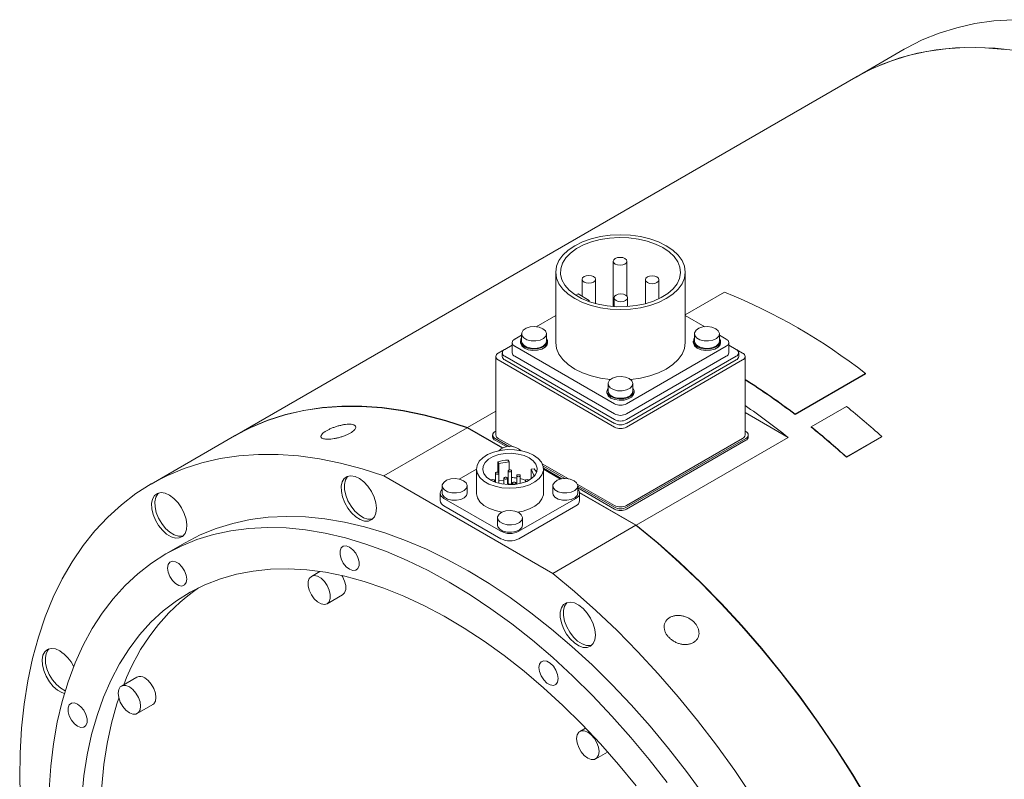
# Model space of a CAD drawing. Header units: millimetres. Extents: x 120 to 1580, y 63 to 1132.
# Tile 4 of 5: x 1074 to 1291, y 965 to 1132. Entities that reach past the tile are written whole.
import ezdxf

# ---------------------------------------------------------------- set-up
doc = ezdxf.new("R2010")
doc.units = ezdxf.units.MM
doc.header["$LTSCALE"] = 4

msp = doc.modelspace()

# ---------------------------------------------------------------- linework, layer by layer
at = {"color": 7, "linetype": 'Continuous', "lineweight": 15}
for p, q in [((1269.18, 1125.85), (1258.57, 1119.73)), ((1258.5, 1119.69), (1121.46, 1040.58)), ((1205.01, 1079.08), (1205.01, 1069.08)), ((1208.01, 1071.4), (1208.01, 1079.08)), ((1192.29, 1076.67), (1192.29, 1061.12)), ((1220.89, 1061.12), (1220.89, 1076.67)), ((1198.1, 1075.09), (1198.1, 1071.37)), ((1201.1, 1069.71), (1201.1, 1075.09)), ((1212.08, 1074.99), (1212.08, 1069.71)), ((1215.08, 1070.8), (1215.08, 1074.99)), ((1197.22, 1071.88), (1196.71, 1071.58)), ((1199.7, 1070.45), (1197.22, 1071.88)), ((1220.89, 1067.27), (1229.56, 1072.27)), ((1199.37, 1070.26), (1199.7, 1070.45)), ((1199.7, 1070.45), (1199.7, 1070.14)), ((1205.17, 1071.01), (1205.17, 1069.07)), ((1208.17, 1069.08), (1208.17, 1071.01)), ((1192.29, 1067.11), (1187.99, 1064.63)), ((1225.19, 1064.63), (1220.89, 1067.11)), ((1184.77, 1062.77), (1183.24, 1061.89)), ((1184.77, 1063.06), (1184.77, 1061.43)), ((1190.27, 1061.43), (1190.27, 1063.06)), ((1222.91, 1063.06), (1222.91, 1061.43)), ((1228.41, 1061.43), (1228.41, 1063.06)), ((1229.94, 1061.89), (1228.41, 1062.77)), ((1182.69, 1060.59), (1181.05, 1059.64)), ((1182.69, 1061.12), (1182.69, 1058.87)), ((1183.24, 1060.35), (1205.26, 1047.64)), ((1184.52, 1061.43), (1184.52, 1061.12)), ((1190.52, 1061.12), (1190.52, 1061.43)), ((1207.92, 1047.64), (1229.94, 1060.35)), ((1222.66, 1061.43), (1222.66, 1061.12)), ((1228.66, 1061.12), (1228.66, 1061.43)), ((1230.49, 1058.87), (1230.49, 1061.12)), ((1232.13, 1059.64), (1230.49, 1060.59)), ((1181.03, 1059.63), (1179.63, 1058.83)), ((1180.5, 1058.87), (1180.5, 1058.06)), ((1233.54, 1058.83), (1232.15, 1059.63)), ((1232.68, 1058.06), (1232.68, 1058.87)), ((1179.08, 1058.06), (1179.08, 1040.75)), ((1179.63, 1057.29), (1205.26, 1042.5)), ((1181.05, 1058.11), (1205.26, 1044.13)), ((1181.05, 1057.29), (1205.26, 1043.31)), ((1183.24, 1058.11), (1205.26, 1045.4)), ((1207.92, 1045.4), (1229.94, 1058.11)), ((1207.92, 1044.13), (1232.13, 1058.11)), ((1207.92, 1043.31), (1232.13, 1057.29)), ((1207.92, 1042.5), (1233.54, 1057.29)), ((1234.1, 1040.75), (1234.1, 1058.06)), ((1260.68, 1054.23), (1245.13, 1045.25)), ((1260.69, 1054.3), (1245.14, 1045.32)), ((1260.68, 1054.23), (1260.69, 1054.3)), ((1203.84, 1052.05), (1203.84, 1050.42)), ((1209.34, 1050.42), (1209.34, 1052.05)), ((1203.59, 1050.42), (1203.59, 1050.11)), ((1209.59, 1050.11), (1209.59, 1050.42)), ((1179.08, 1045.96), (1172.83, 1042.36)), ((1243.6, 1040.2), (1234.1, 1045.69)), ((1245.13, 1045.25), (1245.14, 1045.32)), ((1248.68, 1042.55), (1256.45, 1047.04)), ((1172.76, 1042.31), (1154.38, 1031.7)), ((1172.76, 1042.31), (1180.53, 1037.83)), ((1180.61, 1037.87), (1172.83, 1042.36)), ((1179.08, 1041.6), (1178.93, 1041.51)), ((1234.25, 1041.51), (1234.1, 1041.6)), ((1248.66, 1042.48), (1248.68, 1042.55)), ((1121.39, 1040.53), (1103.01, 1029.92)), ((1178.38, 1040.75), (1178.38, 1040.34)), ((1178.93, 1039.98), (1182.09, 1038.15)), ((1178.93, 1039.57), (1181.48, 1038.1)), ((1179.63, 1039.98), (1182.88, 1038.1)), ((1207.92, 1025.19), (1233.54, 1039.98)), ((1207.92, 1024.78), (1234.25, 1039.98)), ((1207.92, 1024.37), (1234.25, 1039.57)), ((1210.08, 1020.85), (1243.6, 1040.2)), ((1234.8, 1040.34), (1234.8, 1040.75)), ((1264.22, 1040.33), (1256.44, 1035.84)), ((1264.24, 1040.4), (1256.46, 1035.91)), ((1264.22, 1040.33), (1264.24, 1040.4)), ((1179.54, 1034.83), (1179.54, 1032.49)), ((1179.54, 1034.83), (1179.72, 1034.44)), ((1179.72, 1034.44), (1181.99, 1034.79)), ((1179.72, 1034.44), (1179.72, 1032.37)), ((1181.99, 1034.79), (1181.81, 1035.18)), ((1181.99, 1034.79), (1181.99, 1033.03)), ((1189.32, 1034.39), (1195.09, 1031.06)), ((1256.44, 1035.84), (1256.46, 1035.91)), ((1174.79, 1033.17), (1171.02, 1030.99)), ((1174.79, 1033.24), (1174.79, 1027.89)), ((1178.99, 1032.3), (1178.99, 1030.31)), ((1179.74, 1030.08), (1179.74, 1032.3)), ((1181.82, 1032.84), (1181.82, 1030.07)), ((1182.57, 1030.07), (1182.57, 1032.84)), ((1186.89, 1033.16), (1187.57, 1033.26)), ((1187.5, 1031.85), (1186.89, 1033.16)), ((1186.89, 1033.16), (1186.89, 1031.08)), ((1189.51, 1033.87), (1194.29, 1031.11)), ((1189.59, 1033.42), (1193.68, 1031.05)), ((1189.59, 1027.89), (1189.59, 1033.24)), ((1193.36, 1030.99), (1189.59, 1033.17)), ((1154.38, 1031.7), (1191.63, 1010.2)), ((1178.77, 1030.73), (1178.99, 1030.82)), ((1178.79, 1030.38), (1178.79, 1030.67)), ((1179.74, 1030.6), (1180.88, 1030.78)), ((1180.88, 1031.21), (1180.88, 1029.86)), ((1181.63, 1029.79), (1181.63, 1031.21)), ((1181.63, 1030.9), (1181.82, 1030.93)), ((1182.76, 1030.12), (1182.76, 1029.79)), ((1183.51, 1029.86), (1183.51, 1030.12)), ((1183.71, 1031.76), (1183.71, 1029.89)), ((1184.46, 1030.03), (1184.46, 1031.76)), ((1185.6, 1030.67), (1185.6, 1030.38)), ((1187.71, 1031.88), (1187.5, 1031.85)), ((1187.5, 1031.85), (1187.5, 1031.62)), ((1197.06, 1029.92), (1205.26, 1025.19)), ((1166.81, 1027.89), (1166.81, 1026.26)), ((1167.24, 1029.52), (1167.24, 1027.89)), ((1172.74, 1027.89), (1172.74, 1029.52)), ((1191.65, 1029.52), (1191.65, 1027.89)), ((1197.15, 1027.89), (1197.15, 1029.52)), ((1197.15, 1029.46), (1205.26, 1024.78)), ((1197.15, 1029.05), (1205.26, 1024.37)), ((1210.08, 1020.85), (1197.56, 1028.08)), ((1197.58, 1027.99), (1210.01, 1020.81)), ((1197.58, 1026.26), (1197.58, 1027.89)), ((1167.63, 1026.75), (1180.21, 1019.48)), ((1184.17, 1019.48), (1196.76, 1026.75)), ((1167.63, 1025.11), (1180.21, 1017.85)), ((1184.17, 1017.85), (1196.76, 1025.11)), ((1179.44, 1022.48), (1179.44, 1020.84)), ((1184.94, 1020.84), (1184.94, 1022.48)), ((1191.63, 1010.2), (1210.01, 1020.81)), ((1110.51, 1016.93), (1106.26, 1014.48)), ((1140.25, 1010.63), (1138.37, 1009.54)), ((1145.26, 1009.48), (1145.12, 1009.72)), ((1141.87, 1003.48), (1145.26, 1005.44)), ((1099.86, 987.3), (1096.47, 985.34)), ((1099.96, 979.28), (1103.36, 981.24)), ((1198.89, 976.05), (1197.63, 975.33)), ((1201.13, 969.27), (1203.76, 970.78))]:
    msp.add_line(p, q, dxfattribs=at)
at = {"color": 7, "linetype": 'Continuous', "lineweight": 15, "flags": 128}
for points in [[(1269.18, 1125.85), (1269.61, 1126.09), (1273.17, 1127.91), (1276.9, 1129.42), (1280.79, 1130.62), (1284.81, 1131.52), (1288.97, 1132.11), (1293.25, 1132.38)], [(1258.5, 1119.69), (1258.93, 1119.93), (1262.5, 1121.74), (1266.23, 1123.25), (1270.11, 1124.46), (1274.13, 1125.36), (1278.29, 1125.95), (1282.57, 1126.22), (1286.97, 1126.18), (1291.46, 1125.83)], [(1293.81, 1125.58), (1289.27, 1126.09), (1284.83, 1126.28), (1280.49, 1126.16), (1276.27, 1125.73), (1272.17, 1124.99), (1268.22, 1123.94), (1264.41, 1122.58), (1260.76, 1120.92), (1258.57, 1119.73)], [(1216.7, 1082.51), (1214.99, 1083.35), (1213.08, 1084.03), (1211.01, 1084.53), (1208.83, 1084.83), (1206.59, 1084.93), (1204.35, 1084.83), (1202.17, 1084.53), (1200.1, 1084.03), (1198.18, 1083.35), (1196.48, 1082.51), (1195.02, 1081.53), (1193.85, 1080.42), (1192.99, 1079.23), (1192.47, 1077.97), (1192.29, 1076.67), (1192.47, 1075.38), (1192.99, 1074.12), (1193.85, 1072.93), (1195.02, 1071.82), (1196.48, 1070.84), (1198.18, 1070), (1200.1, 1069.32), (1202.17, 1068.82), (1204.35, 1068.52), (1206.59, 1068.42), (1208.83, 1068.52), (1211.01, 1068.82), (1213.08, 1069.32), (1214.99, 1070), (1216.7, 1070.84), (1218.16, 1071.82), (1219.33, 1072.93), (1220.19, 1074.12), (1220.71, 1075.38), (1220.89, 1076.67), (1220.71, 1077.97), (1220.19, 1079.23), (1219.33, 1080.42), (1218.16, 1081.53), (1216.7, 1082.51)], [(1215.96, 1082.08), (1214.33, 1082.88), (1212.51, 1083.52), (1210.53, 1083.98), (1208.45, 1084.25), (1206.32, 1084.32), (1204.2, 1084.2), (1202.14, 1083.88), (1200.2, 1083.37), (1198.42, 1082.7), (1196.85, 1081.86), (1195.54, 1080.89), (1194.51, 1079.81), (1193.79, 1078.65), (1193.41, 1077.44), (1193.36, 1076.21), (1193.66, 1074.99), (1194.3, 1073.82), (1195.25, 1072.72), (1196.5, 1071.72), (1198, 1070.85), (1199.73, 1070.13), (1201.64, 1069.58), (1203.68, 1069.21), (1205.79, 1069.04), (1207.92, 1069.06), (1210.02, 1069.29), (1212.03, 1069.7), (1213.9, 1070.29), (1215.57, 1071.05), (1217.02, 1071.96), (1218.2, 1072.98), (1219.07, 1074.11), (1219.62, 1075.3), (1219.84, 1076.52), (1219.71, 1077.75), (1219.24, 1078.95), (1218.44, 1080.09), (1217.34, 1081.15), (1215.96, 1082.08)], [(1207.57, 1079.69), (1207.08, 1079.88), (1206.51, 1079.94), (1205.93, 1079.88), (1205.45, 1079.69), (1205.12, 1079.41), (1205.01, 1079.08), (1205.12, 1078.75), (1205.45, 1078.46), (1205.93, 1078.28), (1206.51, 1078.21), (1207.08, 1078.28), (1207.57, 1078.46), (1207.89, 1078.75), (1208.01, 1079.08), (1207.89, 1079.41), (1207.57, 1079.69)], [(1200.66, 1075.7), (1200.17, 1075.89), (1199.6, 1075.95), (1199.03, 1075.89), (1198.54, 1075.7), (1198.21, 1075.42), (1198.1, 1075.09), (1198.21, 1074.76), (1198.54, 1074.48), (1199.03, 1074.29), (1199.6, 1074.22), (1200.17, 1074.29), (1200.66, 1074.48), (1200.99, 1074.76), (1201.1, 1075.09), (1200.99, 1075.42), (1200.66, 1075.7)], [(1214.64, 1075.61), (1214.15, 1075.79), (1213.58, 1075.86), (1213.01, 1075.79), (1212.52, 1075.61), (1212.19, 1075.33), (1212.08, 1074.99), (1212.19, 1074.66), (1212.52, 1074.38), (1213.01, 1074.19), (1213.58, 1074.13), (1214.15, 1074.19), (1214.64, 1074.38), (1214.97, 1074.66), (1215.08, 1074.99), (1214.97, 1075.33), (1214.64, 1075.61)], [(1207.73, 1071.62), (1207.24, 1071.81), (1206.67, 1071.87), (1206.1, 1071.81), (1205.61, 1071.62), (1205.29, 1071.34), (1205.17, 1071.01), (1205.29, 1070.68), (1205.61, 1070.39), (1206.1, 1070.21), (1206.67, 1070.14), (1207.24, 1070.21), (1207.73, 1070.39), (1208.06, 1070.68), (1208.17, 1071.01), (1208.06, 1071.34), (1207.73, 1071.62)], [(1189.46, 1064.19), (1188.63, 1064.52), (1187.65, 1064.65), (1186.64, 1064.57), (1185.76, 1064.28), (1185.12, 1063.84), (1184.8, 1063.28), (1184.84, 1062.7), (1185.25, 1062.17), (1185.96, 1061.75), (1186.89, 1061.52), (1187.9, 1061.49), (1188.86, 1061.68), (1189.63, 1062.05), (1190.13, 1062.56), (1190.27, 1063.14), (1190.03, 1063.7), (1189.46, 1064.19)], [(1227.6, 1064.19), (1226.77, 1064.52), (1225.79, 1064.65), (1224.79, 1064.57), (1223.9, 1064.28), (1223.26, 1063.84), (1222.94, 1063.28), (1222.98, 1062.7), (1223.39, 1062.17), (1224.11, 1061.75), (1225.03, 1061.52), (1226.04, 1061.49), (1227, 1061.68), (1227.78, 1062.05), (1228.27, 1062.56), (1228.41, 1063.14), (1228.18, 1063.7), (1227.6, 1064.19)], [(1184.52, 1061.12), (1184.53, 1060.97), (1184.8, 1060.39), (1185.4, 1059.9), (1186.25, 1059.55), (1187.26, 1059.39), (1188.3, 1059.45), (1189.24, 1059.7), (1189.98, 1060.13), (1190.42, 1060.67), (1190.52, 1061.12)], [(1184.77, 1062.12), (1184.62, 1061.88), (1184.53, 1061.28), (1184.8, 1060.7), (1185.4, 1060.21), (1186.25, 1059.86), (1187.26, 1059.7), (1188.3, 1059.76), (1189.24, 1060.01), (1189.98, 1060.44), (1190.42, 1060.98), (1190.51, 1061.58), (1190.27, 1062.12)], [(1184.77, 1061.43), (1184.84, 1061.07), (1185.25, 1060.53), (1185.96, 1060.12), (1186.89, 1059.88), (1187.9, 1059.86), (1188.86, 1060.04), (1189.63, 1060.42), (1190.13, 1060.93), (1190.27, 1061.43)], [(1192.29, 1061.12), (1192.47, 1059.83), (1192.99, 1058.57), (1193.85, 1057.37), (1195.02, 1056.27), (1196.48, 1055.28), (1198.18, 1054.44), (1200.1, 1053.76), (1202.17, 1053.27), (1204.34, 1052.97)], [(1208.84, 1052.97), (1211.01, 1053.27), (1213.08, 1053.76), (1214.99, 1054.44), (1216.7, 1055.28), (1218.16, 1056.27), (1219.33, 1057.37), (1220.19, 1058.57), (1220.71, 1059.83), (1220.89, 1061.12)], [(1222.66, 1061.12), (1222.67, 1060.97), (1222.94, 1060.39), (1223.54, 1059.9), (1224.39, 1059.55), (1225.4, 1059.39), (1226.44, 1059.45), (1227.38, 1059.7), (1228.12, 1060.13), (1228.56, 1060.67), (1228.66, 1061.12)], [(1222.91, 1062.12), (1222.76, 1061.88), (1222.67, 1061.28), (1222.94, 1060.7), (1223.54, 1060.21), (1224.39, 1059.86), (1225.4, 1059.7), (1226.44, 1059.76), (1227.38, 1060.01), (1228.12, 1060.44), (1228.56, 1060.98), (1228.65, 1061.58), (1228.41, 1062.12)], [(1222.91, 1061.43), (1222.98, 1061.07), (1223.39, 1060.53), (1224.11, 1060.12), (1225.03, 1059.88), (1226.04, 1059.86), (1227, 1060.04), (1227.78, 1060.42), (1228.27, 1060.93), (1228.41, 1061.43)], [(1208.53, 1053.18), (1207.7, 1053.51), (1206.72, 1053.64), (1205.72, 1053.56), (1204.83, 1053.28), (1204.19, 1052.83), (1203.87, 1052.27), (1203.91, 1051.69), (1204.32, 1051.16), (1205.04, 1050.74), (1205.96, 1050.51), (1206.97, 1050.48), (1207.93, 1050.67), (1208.71, 1051.04), (1209.2, 1051.55), (1209.34, 1052.13), (1209.11, 1052.7), (1208.53, 1053.18)], [(1203.59, 1050.11), (1203.6, 1049.96), (1203.87, 1049.38), (1204.47, 1048.89), (1205.32, 1048.54), (1206.33, 1048.39), (1207.37, 1048.44), (1208.31, 1048.69), (1209.05, 1049.12), (1209.49, 1049.66), (1209.59, 1050.11)], [(1203.84, 1051.11), (1203.69, 1050.87), (1203.6, 1050.27), (1203.87, 1049.69), (1204.47, 1049.2), (1205.32, 1048.85), (1206.33, 1048.7), (1207.37, 1048.75), (1208.31, 1049), (1209.05, 1049.43), (1209.49, 1049.97), (1209.58, 1050.57), (1209.34, 1051.11)], [(1203.84, 1050.42), (1203.91, 1050.06), (1204.32, 1049.52), (1205.04, 1049.11), (1205.96, 1048.88), (1206.97, 1048.85), (1207.93, 1049.03), (1208.71, 1049.41), (1209.2, 1049.92), (1209.34, 1050.42)], [(1121.39, 1040.53), (1121.44, 1040.56), (1125, 1042.41), (1128.72, 1043.96), (1132.6, 1045.2), (1136.62, 1046.13), (1140.78, 1046.75), (1145.06, 1047.06), (1149.46, 1047.05), (1153.96, 1046.73), (1158.55, 1046.09), (1163.22, 1045.14), (1167.96, 1043.88), (1172.76, 1042.31)], [(1172.83, 1042.36), (1168.03, 1043.92), (1163.29, 1045.18), (1158.62, 1046.13), (1154.03, 1046.77), (1149.53, 1047.09), (1145.13, 1047.1), (1140.85, 1046.79), (1136.69, 1046.17), (1132.67, 1045.24), (1128.79, 1044), (1125.07, 1042.45), (1121.51, 1040.6), (1121.46, 1040.58)], [(1074.17, 959.17), (1074.01, 964.93), (1074.09, 970.55), (1074.42, 976.02), (1074.99, 981.33), (1075.8, 986.45), (1076.85, 991.39), (1078.14, 996.12), (1079.66, 1000.63), (1081.41, 1004.92), (1083.38, 1008.97), (1085.58, 1012.78), (1087.99, 1016.33), (1090.61, 1019.61), (1093.44, 1022.62), (1096.46, 1025.35), (1099.66, 1027.8), (1103.05, 1029.95), (1106.61, 1031.8), (1110.34, 1033.35), (1114.21, 1034.59), (1118.24, 1035.52), (1122.39, 1036.14), (1126.68, 1036.44), (1131.07, 1036.44), (1135.57, 1036.11), (1140.16, 1035.47), (1144.84, 1034.53), (1149.58, 1033.27), (1154.38, 1031.7)], [(1187.43, 1036.26), (1186.18, 1036.84), (1184.75, 1037.25), (1183.19, 1037.47), (1181.59, 1037.5), (1180.02, 1037.32), (1178.55, 1036.96), (1177.25, 1036.42), (1176.18, 1035.73), (1175.4, 1034.93), (1174.93, 1034.04), (1174.8, 1033.12), (1175.01, 1032.21), (1175.56, 1031.34), (1176.43, 1030.56), (1177.56, 1029.91), (1178.91, 1029.41), (1180.41, 1029.09), (1181.99, 1028.97), (1183.59, 1029.04), (1185.12, 1029.31), (1186.51, 1029.77), (1187.7, 1030.38), (1188.64, 1031.13), (1189.27, 1031.98), (1189.57, 1032.89), (1189.53, 1033.81), (1189.14, 1034.71), (1188.43, 1035.54), (1187.43, 1036.26)], [(1186.44, 1035.69), (1185.3, 1036.2), (1183.98, 1036.54), (1182.56, 1036.69), (1181.11, 1036.64), (1179.73, 1036.4), (1178.49, 1035.96), (1177.47, 1035.37), (1176.72, 1034.66), (1176.29, 1033.86), (1176.21, 1033.03), (1176.47, 1032.21), (1177.06, 1031.45), (1177.95, 1030.79), (1179.09, 1030.27), (1180.41, 1029.93), (1181.83, 1029.78), (1183.28, 1029.83), (1184.66, 1030.08), (1185.89, 1030.51), (1186.92, 1031.1), (1187.67, 1031.82), (1188.1, 1032.61), (1188.18, 1033.45), (1187.92, 1034.27), (1187.33, 1035.03), (1186.44, 1035.69)], [(1179.63, 1032.45), (1179.51, 1032.5), (1179.36, 1032.52), (1179.22, 1032.5), (1179.1, 1032.45), (1179.02, 1032.38), (1178.99, 1032.3), (1179.02, 1032.22), (1179.1, 1032.15), (1179.22, 1032.1), (1179.36, 1032.08), (1179.51, 1032.1), (1179.63, 1032.15), (1179.71, 1032.22), (1179.74, 1032.3), (1179.71, 1032.38), (1179.63, 1032.45)], [(1182.46, 1033), (1182.34, 1033.04), (1182.19, 1033.06), (1182.05, 1033.04), (1181.93, 1033), (1181.85, 1032.93), (1181.82, 1032.84), (1181.85, 1032.76), (1181.93, 1032.69), (1182.05, 1032.64), (1182.19, 1032.63), (1182.34, 1032.64), (1182.46, 1032.69), (1182.54, 1032.76), (1182.57, 1032.84), (1182.54, 1032.93), (1182.46, 1033)], [(1152.21, 1027.03), (1151.62, 1028.27), (1150.86, 1029.41), (1149.97, 1030.38), (1149.01, 1031.12), (1148.04, 1031.59), (1147.12, 1031.75), (1146.3, 1031.6), (1145.65, 1031.14), (1145.2, 1030.4), (1144.98, 1029.43), (1145, 1028.3), (1145.26, 1027.06), (1145.75, 1025.8), (1146.43, 1024.61), (1147.26, 1023.54), (1148.2, 1022.68), (1149.17, 1022.07), (1150.12, 1021.75), (1151, 1021.75), (1151.73, 1022.06), (1152.29, 1022.66), (1152.63, 1023.52), (1152.73, 1024.58), (1152.59, 1025.78), (1152.21, 1027.03)], [(1146.47, 1031.66), (1146.36, 1031.55), (1145.91, 1030.81), (1145.68, 1029.84), (1145.7, 1028.7), (1145.97, 1027.47), (1146.45, 1026.21), (1147.14, 1025.01), (1147.97, 1023.95), (1148.9, 1023.09), (1149.88, 1022.48), (1150.83, 1022.16), (1151.7, 1022.16), (1151.92, 1022.21)], [(1171.93, 1030.64), (1171.1, 1030.97), (1170.12, 1031.11), (1169.12, 1031.03), (1168.23, 1030.74), (1167.59, 1030.29), (1167.27, 1029.74), (1167.31, 1029.16), (1167.72, 1028.62), (1168.44, 1028.21), (1169.36, 1027.98), (1170.37, 1027.95), (1171.33, 1028.14), (1172.11, 1028.51), (1172.6, 1029.02), (1172.74, 1029.6), (1172.51, 1030.16), (1171.93, 1030.64)], [(1178.68, 1030.82), (1178.56, 1030.87), (1178.42, 1030.88), (1178.27, 1030.87), (1178.15, 1030.82), (1178.07, 1030.75), (1178.06, 1030.73)], [(1178.58, 1030.47), (1178.68, 1030.51), (1178.76, 1030.58), (1178.79, 1030.67), (1178.76, 1030.75), (1178.68, 1030.82)], [(1181.52, 1031.36), (1181.39, 1031.41), (1181.25, 1031.43), (1181.11, 1031.41), (1180.99, 1031.36), (1180.9, 1031.29), (1180.88, 1031.21), (1180.9, 1031.13), (1180.99, 1031.06), (1181.11, 1031.01), (1181.25, 1030.99), (1181.39, 1031.01), (1181.52, 1031.06), (1181.6, 1031.13), (1181.63, 1031.21), (1181.6, 1031.29), (1181.52, 1031.36)], [(1181.82, 1030.07), (1181.85, 1029.99), (1181.93, 1029.92), (1182.05, 1029.87), (1182.19, 1029.85), (1182.34, 1029.87), (1182.46, 1029.92), (1182.54, 1029.99), (1182.57, 1030.07), (1182.57, 1030.07)], [(1183.4, 1030.27), (1183.28, 1030.32), (1183.14, 1030.34), (1182.99, 1030.32), (1182.87, 1030.27), (1182.79, 1030.2), (1182.76, 1030.12), (1182.79, 1030.04), (1182.87, 1029.97), (1182.99, 1029.92), (1183.14, 1029.9), (1183.28, 1029.92), (1183.4, 1029.97), (1183.48, 1030.04), (1183.51, 1030.12), (1183.48, 1030.2), (1183.4, 1030.27)], [(1184.35, 1031.91), (1184.23, 1031.96), (1184.08, 1031.97), (1183.94, 1031.96), (1183.82, 1031.91), (1183.74, 1031.84), (1183.71, 1031.76), (1183.74, 1031.67), (1183.82, 1031.6), (1183.94, 1031.56), (1184.08, 1031.54), (1184.23, 1031.56), (1184.35, 1031.6), (1184.43, 1031.67), (1184.46, 1031.76), (1184.43, 1031.84), (1184.35, 1031.91)], [(1184.46, 1031.1), (1185.19, 1030.89), (1185.62, 1030.73)], [(1186.24, 1030.82), (1186.11, 1030.87), (1185.97, 1030.88), (1185.83, 1030.87), (1185.71, 1030.82), (1185.62, 1030.75), (1185.6, 1030.67), (1185.62, 1030.58), (1185.71, 1030.51), (1185.8, 1030.47)], [(1186.33, 1030.73), (1186.32, 1030.75), (1186.24, 1030.82)], [(1196.34, 1030.64), (1195.51, 1030.97), (1194.53, 1031.11), (1193.53, 1031.03), (1192.64, 1030.74), (1192, 1030.29), (1191.68, 1029.74), (1191.72, 1029.16), (1192.13, 1028.62), (1192.84, 1028.21), (1193.77, 1027.98), (1194.78, 1027.95), (1195.74, 1028.14), (1196.51, 1028.51), (1197.01, 1029.02), (1197.15, 1029.6), (1196.91, 1030.16), (1196.34, 1030.64)], [(1108.95, 1025.76), (1108.05, 1026.71), (1107.08, 1027.43), (1106.11, 1027.88), (1105.2, 1028.01), (1104.4, 1027.83), (1103.76, 1027.35), (1103.33, 1026.59), (1103.13, 1025.6), (1103.17, 1024.45), (1103.45, 1023.21), (1103.95, 1021.96), (1104.65, 1020.77), (1105.49, 1019.72), (1106.43, 1018.88), (1107.41, 1018.29), (1108.36, 1018), (1109.22, 1018.02), (1109.95, 1018.36), (1110.49, 1018.98), (1110.81, 1019.86), (1110.89, 1020.94), (1110.73, 1022.14), (1110.33, 1023.4), (1109.72, 1024.63), (1108.95, 1025.76)], [(1104.63, 1027.92), (1104.47, 1027.75), (1104.04, 1027), (1103.83, 1026.01), (1103.87, 1024.86), (1104.16, 1023.62), (1104.66, 1022.37), (1105.36, 1021.18), (1106.2, 1020.13), (1107.14, 1019.28), (1108.12, 1018.7), (1109.06, 1018.41), (1109.93, 1018.43), (1110.08, 1018.47)], [(1167.24, 1028.75), (1167.02, 1028.51), (1166.86, 1028.2), (1166.81, 1027.89), (1166.86, 1027.57), (1167.02, 1027.27), (1167.28, 1026.99), (1167.63, 1026.75)], [(1167.24, 1027.89), (1167.31, 1027.53), (1167.72, 1026.99), (1168.44, 1026.58), (1169.36, 1026.34), (1170.37, 1026.32), (1171.33, 1026.5), (1172.11, 1026.87), (1172.6, 1027.38), (1172.74, 1027.89)], [(1174.79, 1027.89), (1174.8, 1027.77), (1175.01, 1026.86), (1175.56, 1025.99), (1176.43, 1025.21), (1177.56, 1024.56), (1178.91, 1024.06), (1180.41, 1023.74), (1180.51, 1023.73)], [(1183.88, 1023.73), (1185.12, 1023.96), (1186.51, 1024.42), (1187.7, 1025.04), (1188.64, 1025.79), (1189.27, 1026.63), (1189.57, 1027.54), (1189.59, 1027.89)], [(1191.65, 1027.89), (1191.72, 1027.53), (1192.13, 1026.99), (1192.84, 1026.58), (1193.77, 1026.34), (1194.78, 1026.32), (1195.74, 1026.5), (1196.51, 1026.87), (1197.01, 1027.38), (1197.15, 1027.89)], [(1196.76, 1026.75), (1197.11, 1026.99), (1197.37, 1027.27), (1197.53, 1027.57), (1197.58, 1027.89), (1197.53, 1028.2), (1197.37, 1028.51), (1197.15, 1028.75)], [(1184.14, 1023.6), (1183.31, 1023.93), (1182.32, 1024.06), (1181.32, 1023.98), (1180.44, 1023.7), (1179.79, 1023.25), (1179.47, 1022.7), (1179.52, 1022.11), (1179.93, 1021.58), (1180.64, 1021.17), (1181.56, 1020.93), (1182.57, 1020.9), (1183.53, 1021.09), (1184.31, 1021.46), (1184.8, 1021.97), (1184.94, 1022.55), (1184.71, 1023.12), (1184.14, 1023.6)], [(1110.51, 1016.93), (1113.86, 1018.67), (1117.38, 1020.11), (1121.05, 1021.24), (1124.86, 1022.07), (1128.81, 1022.58), (1132.87, 1022.78), (1137.05, 1022.67), (1141.33, 1022.25), (1145.69, 1021.51), (1150.13, 1020.47), (1154.62, 1019.12), (1159.17, 1017.47), (1163.76, 1015.52), (1168.38, 1013.27), (1173, 1010.74), (1177.63, 1007.93), (1182.24, 1004.85), (1186.83, 1001.5), (1191.38, 997.9), (1195.88, 994.06), (1200.32, 989.98), (1204.68, 985.68), (1208.95, 981.16), (1213.13, 976.45), (1217.2, 971.56), (1221.14, 966.49), (1224.96, 961.26)], [(1080.49, 962.52), (1080.86, 967.64), (1081.46, 972.59), (1082.3, 977.36), (1083.38, 981.93), (1084.7, 986.29), (1086.24, 990.44), (1088.01, 994.35), (1090, 998.03), (1092.21, 1001.45), (1094.63, 1004.61), (1097.25, 1007.5), (1100.07, 1010.11), (1103.07, 1012.44), (1106.26, 1014.48), (1109.62, 1016.22), (1113.13, 1017.66), (1116.81, 1018.79), (1120.62, 1019.62), (1124.57, 1020.13), (1128.63, 1020.33), (1132.81, 1020.22), (1137.08, 1019.8), (1141.45, 1019.07), (1145.88, 1018.02), (1150.38, 1016.67), (1154.93, 1015.02), (1159.52, 1013.07), (1164.13, 1010.82), (1168.76, 1008.29), (1173.39, 1005.48), (1178, 1002.4), (1182.59, 999.05), (1187.14, 995.45), (1191.64, 991.61), (1196.07, 987.53), (1200.43, 983.23), (1204.71, 978.72), (1208.89, 974), (1212.95, 969.11), (1216.9, 964.04)], [(1179.44, 1020.84), (1179.52, 1020.48), (1179.93, 1019.95), (1180.64, 1019.53), (1181.56, 1019.3), (1182.57, 1019.27), (1183.53, 1019.46), (1184.31, 1019.83), (1184.8, 1020.34), (1184.94, 1020.84)], [(1210.01, 1020.81), (1214.81, 1016.84), (1219.55, 1012.62), (1224.22, 1008.17), (1228.82, 1003.51), (1233.32, 998.64), (1237.71, 993.57), (1241.99, 988.32), (1246.15, 982.9), (1250.17, 977.33), (1254.05, 971.61), (1257.78, 965.76), (1261.34, 959.8)], [(1261.41, 959.84), (1257.85, 965.8), (1254.12, 971.65), (1250.25, 977.37), (1246.22, 982.94), (1242.07, 988.36), (1237.78, 993.61), (1233.39, 998.68), (1228.89, 1003.55), (1224.3, 1008.21), (1219.62, 1012.66), (1214.88, 1016.88), (1210.08, 1020.85)], [(1148.63, 1013.71), (1148.16, 1014.64), (1147.52, 1015.43), (1146.8, 1016), (1146.07, 1016.27), (1145.43, 1016.21), (1144.96, 1015.84), (1144.71, 1015.18), (1144.71, 1014.33), (1144.96, 1013.39), (1145.43, 1012.46), (1146.07, 1011.67), (1146.8, 1011.1), (1147.52, 1010.83), (1148.16, 1010.89), (1148.63, 1011.26), (1148.89, 1011.92), (1148.89, 1012.77), (1148.63, 1013.71)], [(1109.82, 1011.66), (1109.13, 1012.35), (1108.39, 1012.77), (1107.7, 1012.88), (1107.13, 1012.66), (1106.77, 1012.14), (1106.64, 1011.37), (1106.77, 1010.46), (1107.13, 1009.51), (1107.7, 1008.64), (1108.39, 1007.95), (1109.13, 1007.52), (1109.82, 1007.41), (1110.38, 1007.64), (1110.75, 1008.16), (1110.88, 1008.92), (1110.75, 1009.84), (1110.38, 1010.79), (1109.82, 1011.66)], [(1210.06, 963.28), (1206.17, 968), (1202.17, 972.55), (1198.07, 976.89), (1193.89, 981.03), (1189.63, 984.94), (1185.3, 988.61), (1180.93, 992.04), (1176.52, 995.22), (1172.09, 998.13), (1167.65, 1000.76), (1163.21, 1003.11), (1158.79, 1005.18), (1154.4, 1006.94), (1150.05, 1008.41), (1145.75, 1009.57), (1141.53, 1010.43), (1137.38, 1010.97), (1133.33, 1011.2), (1129.39, 1011.12), (1125.56, 1010.72), (1121.87, 1010.01), (1118.31, 1008.99), (1114.9, 1007.67), (1111.65, 1006.04), (1108.58, 1004.12), (1105.68, 1001.9), (1102.97, 999.4), (1100.46, 996.62), (1098.15, 993.57), (1096.05, 990.26), (1094.17, 986.69), (1092.52, 982.89), (1091.09, 978.86), (1089.89, 974.61), (1088.92, 970.16), (1088.2, 965.52), (1087.71, 960.7)], [(1141.87, 1007.52), (1141.24, 1008.41), (1140.51, 1009.11), (1139.73, 1009.55), (1139, 1009.7), (1138.37, 1009.54), (1137.91, 1009.08), (1137.67, 1008.37), (1137.67, 1007.47), (1137.91, 1006.48), (1138.37, 1005.5), (1139, 1004.61), (1139.73, 1003.91), (1140.51, 1003.46), (1141.24, 1003.31), (1141.87, 1003.48), (1142.32, 1003.94), (1142.56, 1004.65), (1142.56, 1005.54), (1142.32, 1006.53), (1141.87, 1007.52)], [(1145.26, 1005.44), (1145.26, 1005.44), (1145.72, 1005.9), (1145.96, 1006.61), (1145.96, 1007.5), (1145.72, 1008.49), (1145.26, 1009.48)], [(1191.63, 1010.2), (1196.43, 1006.22), (1201.17, 1002.01), (1205.84, 997.56), (1210.43, 992.9), (1214.93, 988.03), (1219.33, 982.96), (1223.61, 977.71), (1227.77, 972.29), (1231.79, 966.71), (1235.67, 960.99)], [(1201.05, 996.59), (1200.93, 997.78), (1200.57, 999.04), (1199.99, 1000.28), (1199.24, 1001.43), (1198.36, 1002.42), (1197.4, 1003.18), (1196.43, 1003.67), (1195.5, 1003.86), (1194.68, 1003.73), (1194.01, 1003.3), (1193.54, 1002.58), (1193.3, 1001.63), (1193.3, 1000.5), (1193.54, 999.27), (1194.01, 998.02), (1194.68, 996.81), (1195.5, 995.73), (1196.43, 994.85), (1197.4, 994.22), (1198.36, 993.87), (1199.24, 993.84), (1199.99, 994.13), (1200.57, 994.71), (1200.93, 995.55), (1201.05, 996.59)], [(1194.79, 1003.77), (1194.72, 1003.7), (1194.25, 1002.99), (1194.01, 1002.04), (1194.01, 1000.91), (1194.25, 999.68), (1194.72, 998.42), (1195.39, 997.22), (1196.21, 996.14), (1197.14, 995.26), (1198.11, 994.62), (1199.07, 994.28), (1199.95, 994.25), (1200.24, 994.32)], [(1082.84, 993.11), (1081.88, 993.53), (1080.97, 993.64), (1080.18, 993.43), (1079.56, 992.92), (1079.15, 992.14), (1078.96, 991.14), (1079.02, 989.98), (1079.33, 988.74), (1079.85, 987.49), (1080.56, 986.3), (1081.41, 985.27), (1082.36, 984.44), (1083.33, 983.88), (1083.88, 983.69)], [(1080.47, 993.55), (1080.27, 993.33), (1079.85, 992.55), (1079.67, 991.55), (1079.73, 990.39), (1080.03, 989.15), (1080.55, 987.89), (1081.27, 986.71), (1082.12, 985.68), (1083.06, 984.85), (1084.04, 984.29), (1084.05, 984.28)], [(1192.84, 986.97), (1192.71, 987.88), (1192.35, 988.83), (1191.78, 989.7), (1191.09, 990.39), (1190.35, 990.82), (1189.66, 990.93), (1189.1, 990.71), (1188.73, 990.18), (1188.6, 989.42), (1188.73, 988.51), (1189.1, 987.56), (1189.66, 986.68), (1190.35, 985.99), (1191.09, 985.57), (1191.78, 985.46), (1192.35, 985.68), (1192.71, 986.21), (1192.84, 986.97)], [(1103.36, 981.24), (1103.61, 981.43), (1103.96, 982.03), (1104.08, 982.84), (1103.96, 983.79), (1103.61, 984.79), (1103.06, 985.74), (1102.37, 986.55), (1101.61, 987.13)], [(1098.21, 985.17), (1097.45, 985.47), (1096.76, 985.46), (1096.21, 985.14), (1095.86, 984.55), (1095.74, 983.74), (1095.86, 982.78), (1096.21, 981.79), (1096.76, 980.84), (1097.45, 980.03), (1098.21, 979.45), (1098.98, 979.15), (1099.67, 979.16), (1100.22, 979.47), (1100.57, 980.07), (1100.69, 980.88), (1100.57, 981.83), (1100.22, 982.83), (1099.67, 983.78), (1098.98, 984.59), (1098.21, 985.17)], [(1095.89, 982.67), (1095.47, 981.39), (1094.27, 977.14), (1093.31, 972.69), (1092.58, 968.05), (1092.1, 963.23), (1091.86, 958.25), (1091.86, 953.12), (1092.1, 947.86), (1092.58, 942.48), (1093.31, 937), (1094.27, 931.43), (1095.47, 925.8), (1096.9, 920.12), (1097.61, 917.57)], [(1086.8, 981.35), (1086.07, 981.62), (1085.43, 981.56), (1084.96, 981.19), (1084.71, 980.53), (1084.71, 979.68), (1084.96, 978.74), (1085.43, 977.81), (1086.07, 977.02), (1086.8, 976.45), (1087.52, 976.18), (1088.16, 976.24), (1088.63, 976.62), (1088.89, 977.27), (1088.89, 978.12), (1088.63, 979.07), (1088.16, 979.99), (1087.52, 980.78), (1086.8, 981.35)], [(1201.85, 970.87), (1201.73, 971.82), (1201.38, 972.82), (1200.83, 973.77), (1200.14, 974.57), (1199.38, 975.15), (1198.61, 975.46), (1197.93, 975.45), (1197.38, 975.13), (1197.03, 974.54), (1196.9, 973.73), (1197.03, 972.77), (1197.38, 971.77), (1197.93, 970.82), (1198.61, 970.02), (1199.38, 969.44), (1200.14, 969.14), (1200.83, 969.15), (1201.38, 969.46), (1201.73, 970.05), (1201.85, 970.87)]]:
    msp.add_lwpolyline(points, dxfattribs=at)
at = {"color": 7, "linetype": 'Continuous', "lineweight": 15}
for centre, radius, start, end in [((1179.92, 950.33), 131.66, 52.1558, 67.8496), ((1183.53, 1061.12), 0.821, 110.7835, 249.2162), ((1229.65, 1061.12), 0.821, 290.7835, 69.2162), ((1179.93, 1058.06), 0.821, 110.783, 249.2175), ((1181.34, 1058.87), 0.821, 110.783, 249.2175), ((1183.63, 1058.97), 0.946, 185.6959, 245.6239), ((1229.55, 1058.97), 0.946, 294.3747, 354.3051), ((1231.84, 1058.87), 0.821, 290.783, 69.2175), ((1233.25, 1058.06), 0.821, 290.783, 69.2175), ((1181.44, 1058.15), 0.946, 185.6951, 245.6262), ((1231.74, 1058.15), 0.946, 294.375, 354.3048), ((1152.77, 924.23), 152.3, 52.663, 57.7242), ((1152.82, 924.24), 152.19, 52.663, 57.7227), ((1206.59, 1050.21), 2.89, 242.6098, 297.3903), ((1206.59, 1047.96), 2.89, 242.6098, 297.3903), ((1144.35, 916.18), 158.84, 51.3307, 55.5983), ((1144.07, 907.43), 179.22, 47.896, 51.1673), ((1206.59, 1046.7), 2.89, 242.6092, 297.3906), ((1206.59, 1045.88), 2.89, 242.6092, 297.3906), ((1179.22, 1040.75), 0.821, 110.7836, 249.2162), ((1206.59, 1045.06), 2.89, 242.6092, 297.3906), ((1233.96, 1040.75), 0.821, 290.7836, 69.2162), ((1136.36, 902.96), 179.1, 47.8961, 51.1673), ((1136.3, 902.94), 179.22, 47.896, 51.1673), ((1179.32, 1040.43), 0.946, 185.6959, 245.6239), ((1180.02, 1040.84), 0.946, 185.6951, 245.6262), ((1233.15, 1040.84), 0.946, 294.3751, 354.3046), ((1233.86, 1040.43), 0.946, 294.3749, 354.305), ((1182.19, 1034.63), 3.61, 46.8526, 133.1474), ((1182.13, 1025.56), 9.63, 91.9457, 105.6403), ((1185.53, 1031.47), 2.72, 21.7722, 41.1204), ((1182.21, 1021.24), 10.11, 81.4814, 87.9597), ((1168.21, 1026.4), 1.41, 185.6943, 245.625), ((1196.18, 1026.4), 1.41, 294.375, 354.3047), ((1206.59, 1027.75), 2.89, 242.6092, 297.3906), ((1206.59, 1027.34), 2.89, 242.6099, 297.3902), ((1206.59, 1026.94), 2.89, 242.6099, 297.3902), ((1182.19, 1023.3), 4.3, 242.6099, 297.3901), ((1182.19, 1021.67), 4.3, 242.6099, 297.3901), ((1139.16, 970.12), 44.94, 124.8283, 159.7991), ((1078.4, 986.12), 8.28, 24.9521, 57.5394), ((1100.59, 985.77), 1.7, 53.1993, 115.4902)]:
    msp.add_arc(centre, radius, start, end, dxfattribs=at)
for points in [[(1146.94, 1041.15), (1146.75, 1041.05), (1146.55, 1040.94), (1146.12, 1040.74), (1145.89, 1040.65), (1145.42, 1040.47), (1145.17, 1040.38), (1144.67, 1040.23), (1144.42, 1040.16), (1143.91, 1040.04), (1143.66, 1039.99), (1143.17, 1039.91), (1142.93, 1039.87), (1142.47, 1039.83), (1142.25, 1039.81), (1141.84, 1039.81), (1141.65, 1039.82), (1141.31, 1039.85), (1141.16, 1039.88), (1140.9, 1039.95), (1140.79, 1039.99), (1140.61, 1040.1), (1140.55, 1040.16), (1140.47, 1040.3), (1140.46, 1040.38), (1140.48, 1040.55), (1140.52, 1040.64), (1140.64, 1040.83), (1140.72, 1040.93), (1140.93, 1041.14), (1141.06, 1041.24), (1141.36, 1041.46), (1141.53, 1041.56), (1141.9, 1041.78), (1142.1, 1041.88), (1142.53, 1042.09), (1142.76, 1042.19), (1143.22, 1042.38), (1143.47, 1042.47), (1143.97, 1042.63), (1144.22, 1042.71), (1144.72, 1042.84), (1144.97, 1042.9), (1145.46, 1043), (1145.69, 1043.04), (1146.15, 1043.09), (1146.37, 1043.11), (1146.78, 1043.12), (1146.96, 1043.12), (1147.31, 1043.08), (1147.46, 1043.05), (1147.72, 1042.98), (1147.84, 1042.93), (1148.01, 1042.81), (1148.08, 1042.74), (1148.16, 1042.59), (1148.17, 1042.5), (1148.16, 1042.32), (1148.12, 1042.23), (1148.01, 1042.02), (1147.93, 1041.92), (1147.72, 1041.7), (1147.59, 1041.59), (1147.29, 1041.37), (1147.13, 1041.26), (1146.94, 1041.15)], [(1222.68, 994.93), (1222.49, 994.83), (1222.29, 994.74), (1221.86, 994.6), (1221.63, 994.55), (1221.16, 994.49), (1220.92, 994.49), (1220.42, 994.51), (1220.17, 994.55), (1219.67, 994.66), (1219.42, 994.73), (1218.93, 994.92), (1218.69, 995.03), (1218.24, 995.28), (1218.02, 995.43), (1217.61, 995.74), (1217.42, 995.91), (1217.08, 996.27), (1216.93, 996.46), (1216.66, 996.86), (1216.55, 997.06), (1216.38, 997.47), (1216.31, 997.68), (1216.23, 998.1), (1216.21, 998.3), (1216.23, 998.71), (1216.27, 998.9), (1216.38, 999.27), (1216.46, 999.45), (1216.67, 999.79), (1216.8, 999.94), (1217.09, 1000.22), (1217.26, 1000.34), (1217.63, 1000.56), (1217.83, 1000.64), (1218.27, 1000.79), (1218.49, 1000.84), (1218.97, 1000.9), (1219.21, 1000.91), (1219.72, 1000.89), (1219.97, 1000.86), (1220.47, 1000.76), (1220.73, 1000.69), (1221.22, 1000.52), (1221.46, 1000.41), (1221.91, 1000.16), (1222.14, 1000.02), (1222.54, 999.71), (1222.73, 999.54), (1223.08, 999.18), (1223.23, 998.99), (1223.49, 998.59), (1223.6, 998.39), (1223.77, 997.97), (1223.84, 997.76), (1223.91, 997.33), (1223.93, 997.12), (1223.91, 996.71), (1223.87, 996.51), (1223.75, 996.13), (1223.67, 995.94), (1223.46, 995.61), (1223.33, 995.45), (1223.03, 995.17), (1222.86, 995.04), (1222.68, 994.93)]]:
    msp.add_open_spline(points, degree=3, knots=[0, 0, 0, 0, 0.03125, 0.03125, 0.0625, 0.0625, 0.09375, 0.09375, 0.125, 0.125, 0.15625, 0.15625, 0.1875, 0.1875, 0.21875, 0.21875, 0.25, 0.25, 0.28125, 0.28125, 0.3125, 0.3125, 0.34375, 0.34375, 0.375, 0.375, 0.40625, 0.40625, 0.4375, 0.4375, 0.46875, 0.46875, 0.5, 0.5, 0.53125, 0.53125, 0.5625, 0.5625, 0.59375, 0.59375, 0.625, 0.625, 0.65625, 0.65625, 0.6875, 0.6875, 0.71875, 0.71875, 0.75, 0.75, 0.78125, 0.78125, 0.8125, 0.8125, 0.84375, 0.84375, 0.875, 0.875, 0.90625, 0.90625, 0.9375, 0.9375, 0.96875, 0.96875, 1, 1, 1, 1], dxfattribs=at)

doc.saveas('drawing.dxf')
